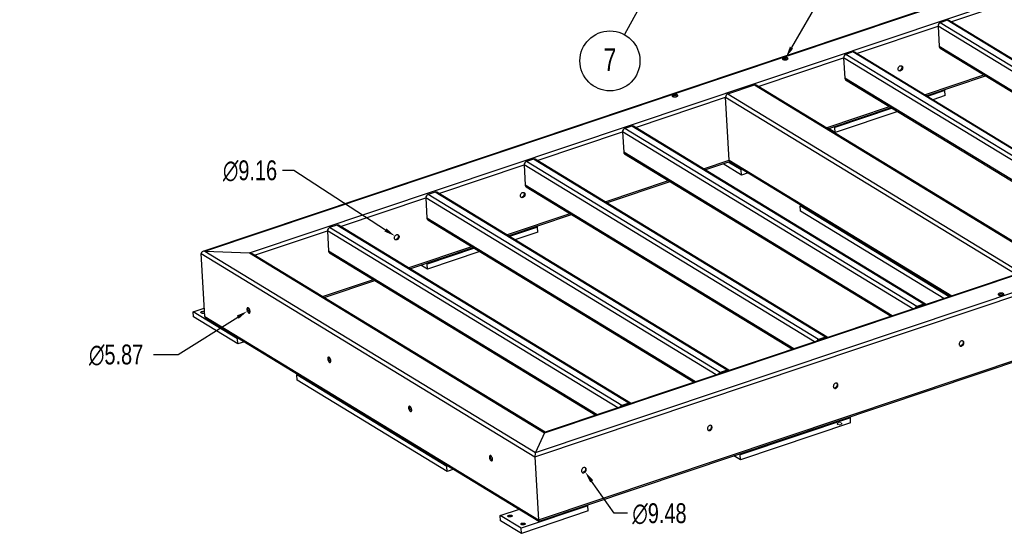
# Model space of a CAD drawing. Header units: millimetres. Extents: x 5 to 589, y 5 to 415.
# Tile 12 of 18: x 308 to 481, y 196 to 287. Entities that reach past the tile are written whole.
import ezdxf

# ---------------------------------------------------------------- set-up
doc = ezdxf.new("R2010")
doc.units = ezdxf.units.MM
doc.header["$PDSIZE"] = -1
for name, color, linetype in [('COTES', 1, 'Continuous'), ('NOTES', 6, 'Continuous'), ('TRAIT-FINS', 9, 'Continuous')]:
    doc.layers.add(name, color=color, linetype=linetype)
doc.layers.add('TRAIT-FORT', color=4, linetype='Continuous', lineweight=25)
doc.styles.add('SLDTEXTSTYLE0', font='TXT', dxfattribs={"width": 0.75})
doc.dimstyles.new('SLDDIMSTYLE1', dxfattribs={"dimtxt": 3.5, "dimasz": 2, "dimexe": 0, "dimexo": 0.0625, "dimgap": 0.875, "dimtad": 1, "dimlfac": 12.5, "dimrnd": 1e-09, "dimzin": 12, "dimdsep": 46, "dimtxsty": 'SLDTEXTSTYLE0', "dimsah": 1, "dimcen": 0.09, "dimadec": 0, "dimazin": 3, "dimtfac": 1, "dimtmove": 0, "dimatfit": 0, "dimfxl": 1, "dimfrac": 2, "dimtolj": 1, "dimtzin": 12, "dimarcsym": 0})
doc.dimstyles.new('SLDDIMSTYLE2', dxfattribs={"dimtxt": 0.18, "dimasz": 1, "dimexe": 0, "dimexo": 0.0625, "dimgap": 0, "dimtad": 0, "dimtih": 1, "dimtoh": 1, "dimdec": 0, "dimrnd": 1e-09, "dimzin": 0, "dimdsep": 46, "dimtxsty": 'Standard', "dimblk1": 'DOT', "dimblk2": 'DOT', "dimsah": 1, "dimcen": 0.09, "dimadec": 0, "dimazin": 0, "dimtfac": 1, "dimtdec": 0, "dimtofl": 0, "dimtmove": 0, "dimatfit": 3, "dimldrblk": 'DOT', "dimfxl": 1, "dimfrac": 2, "dimtolj": 1, "dimtzin": 0, "dimarcsym": 0})
doc.dimstyles.new('SLDDIMSTYLE3', dxfattribs={"dimtxt": 3.5, "dimasz": 2, "dimexe": 0, "dimexo": 0.0625, "dimgap": 0.875, "dimtad": 0, "dimtih": 1, "dimtoh": 1, "dimlfac": 12, "dimrnd": 1e-09, "dimzin": 12, "dimdsep": 46, "dimtxsty": 'SLDTEXTSTYLE0', "dimsah": 1, "dimcen": 0, "dimadec": 0, "dimazin": 3, "dimtfac": 1, "dimtofl": 0, "dimtmove": 0, "dimatfit": 3, "dimfxl": 1, "dimfrac": 2, "dimtolj": 1, "dimtzin": 12, "dimarcsym": 0})

# ---------------------------------------------------------------- blocks, each defined once
blk = doc.blocks.new('SW_NOTE_22')
at = {"layer": 'NOTES', "color": 0}
blk.add_circle((-2.54, -4.64), 5.29, dxfattribs=at)
at = {"layer": 'NOTES', "color": 0, "insert": (-2.54, -2.42), "char_height": 4, "attachment_point": 2, "style": 'SLDTEXTSTYLE0'}
blk.add_mtext('7', dxfattribs=at)
blk = doc.blocks.new('_Dot')
at = {"color": 0, "linetype": 'ByBlock', "lineweight": -2}
blk.add_line((-0.5, 0), (-1, 0), dxfattribs=at)
at = {"color": 0, "linetype": 'ByBlock', "const_width": 0.5}
blk.add_lwpolyline([(-0.25, 0, 1), (0.25, 0, 1)], format="xyb", close=True, dxfattribs=at)
blk = doc.blocks.new('_D_46')
at = {"layer": 'COTES', "color": 0, "lineweight": -2, "transparency": 16777216}
for p, q in [((335.83, 228.39), (346.31, 234.96)), ((331.47, 228.39), (335.83, 228.39))]:
    blk.add_line(p, q, dxfattribs=at)
at = {"layer": 'COTES', "color": 0, "transparency": 16777216}
blk.add_solid([(346.14, 235.25), (346.49, 234.68), (348.01, 236.03)], dxfattribs=at)
at = {"layer": 'Defpoints', "color": 0, "transparency": 16777216}
for p in [(348.42, 236.29), (348.01, 236.03)]:
    blk.add_point(p, dxfattribs=at)
at = {"layer": 'COTES', "color": 0, "transparency": 16777216, "insert": (320.1, 230.14), "char_height": 3.5, "attachment_point": 1, "style": 'SLDTEXTSTYLE0'}
blk.add_mtext('\\A1;∅5.87', dxfattribs=at)
blk = doc.blocks.new('_D_47')
at = {"layer": 'COTES', "color": 0, "lineweight": -2, "transparency": 16777216}
for p, q in [((354.21, 260.86), (356.21, 260.86)), ((356.21, 260.86), (372.37, 250.35))]:
    blk.add_line(p, q, dxfattribs=at)
at = {"layer": 'COTES', "color": 0, "transparency": 16777216}
blk.add_solid([(372.55, 250.63), (372.19, 250.07), (374.05, 249.26)], dxfattribs=at)
at = {"layer": 'Defpoints', "color": 0, "transparency": 16777216}
for p in [(374.05, 249.26), (374.69, 248.85)]:
    blk.add_point(p, dxfattribs=at)
at = {"layer": 'COTES', "color": 0, "transparency": 16777216, "insert": (343.71, 262.61), "char_height": 3.5, "attachment_point": 1, "style": 'SLDTEXTSTYLE0'}
blk.add_mtext('\\A1;∅9.16', dxfattribs=at)
blk = doc.blocks.new('_D_48')
at = {"layer": 'COTES', "color": 0, "lineweight": -2, "transparency": 16777216}
for p, q in [((412.67, 200.41), (408.72, 206.03)), ((415.02, 200.41), (412.67, 200.41))]:
    blk.add_line(p, q, dxfattribs=at)
at = {"layer": 'COTES', "color": 0, "transparency": 16777216}
blk.add_solid([(409, 206.22), (408.45, 205.84), (407.58, 207.67)], dxfattribs=at)
at = {"layer": 'Defpoints', "color": 0, "transparency": 16777216}
for p in [(407.12, 208.32), (407.58, 207.67)]:
    blk.add_point(p, dxfattribs=at)
at = {"layer": 'COTES', "color": 0, "transparency": 16777216, "insert": (415.9, 202.16), "char_height": 3.5, "attachment_point": 1, "style": 'SLDTEXTSTYLE0'}
blk.add_mtext('\\A1;∅9.48', dxfattribs=at)
blk = doc.blocks.new('_D_50')
at = {"layer": 'COTES', "color": 0, "lineweight": -2, "transparency": 16777216}
for p, q in [((449.92, 292.88), (443.96, 282.49)), ((451.92, 292.88), (449.92, 292.88))]:
    blk.add_line(p, q, dxfattribs=at)
at = {"layer": 'COTES', "color": 0, "transparency": 16777216}
blk.add_solid([(443.67, 282.66), (444.25, 282.32), (442.97, 280.76)], dxfattribs=at)
at = {"layer": 'Defpoints', "color": 0, "transparency": 16777216}
for p in [(442.72, 280.32), (442.97, 280.76)]:
    blk.add_point(p, dxfattribs=at)
at = {"layer": 'COTES', "color": 0, "transparency": 16777216, "insert": (452.79, 294.63), "char_height": 3.5, "attachment_point": 1, "style": 'SLDTEXTSTYLE0'}
blk.add_mtext('\\A1;∅5.98', dxfattribs=at)
blk = doc.blocks.new('_D_104')
at = {"layer": 'COTES', "color": 0, "lineweight": -2, "transparency": 16777216}
for p, q in [((303.71, 180.44), (303.71, 215.2)), ((285.1, 178.44), (303.71, 178.44)), ((285.1, 177.48), (303.71, 177.48)), ((303.71, 177.48), (303.71, 178.44)), ((303.71, 175.48), (303.71, 173.48))]:
    blk.add_line(p, q, dxfattribs=at)
at = {"layer": 'COTES', "color": 0, "transparency": 16777216}
for points in [[(303.38, 180.44), (304.04, 180.44), (303.71, 178.44)], [(303.38, 175.48), (304.04, 175.48), (303.71, 177.48)]]:
    blk.add_solid(points, dxfattribs=at)
at = {"layer": 'Defpoints', "color": 0, "transparency": 16777216}
for p in [(285.04, 178.44), (285.04, 177.48), (303.71, 177.48)]:
    blk.add_point(p, dxfattribs=at)
at = {"layer": 'COTES', "color": 0, "transparency": 16777216, "insert": (299.26, 201.16), "char_height": 3.5, "attachment_point": 2, "rotation": 90, "style": 'SLDTEXTSTYLE0'}
blk.add_mtext('\\A1;2x4 %%c12{\\fGDT;x}160', dxfattribs=at)

msp = doc.modelspace()

# ---------------------------------------------------------------- linework, layer by layer
at = {"layer": 'TRAIT-FINS', "lineweight": 18, "flags": 128}
msp.add_lwpolyline([(452.67449, 216.04965), (452.7897, 216.10482), (452.85238, 216.17293), (452.85297, 216.24359), (452.79138, 216.30604), (452.677, 216.35079), (452.52723, 216.37102), (452.36488, 216.36364), (452.21466, 216.32979), (452.09944, 216.27461), (452.03676, 216.20651), (452.03617, 216.13585), (452.09776, 216.07339), (452.21214, 216.02865), (452.36191, 216.00842), (452.52426, 216.01579), (452.67449, 216.04965)], dxfattribs=at)
at = {"layer": 'TRAIT-FORT', "lineweight": 25}
for p, q in [((512.00547, 304.19688), (340.19691, 246.57054)), ((340.53552, 246.61521), (512.13841, 304.17257)), ((348.379, 246.29226), (515.26524, 302.2676)), ((472.07242, 287.06119), (486.43494, 291.87852)), ((471.42657, 287.30304), (470.17805, 286.88427)), ((521.67884, 255.50831), (470.17805, 286.88427)), ((522.92736, 255.92708), (471.42657, 287.30304)), ((523.21356, 255.90434), (471.71277, 287.2803)), ((455.42542, 281.47761), (469.78793, 286.29494)), ((469.78793, 286.29494), (469.9964, 282.69706)), ((521.00634, 255.09102), (469.78793, 286.29494)), ((454.77957, 281.71946), (453.53104, 281.30069)), ((505.03183, 249.92473), (453.53104, 281.30069)), ((506.28036, 250.3435), (454.77957, 281.71946)), ((506.56655, 250.32076), (455.06576, 281.69672)), ((517.33206, 253.85863), (469.9964, 282.69706)), ((470.15243, 282.40965), (517.12844, 253.79033)), ((438.08479, 275.66139), (453.14092, 280.71137)), ((453.14092, 280.71137), (453.34939, 277.11348)), ((504.35933, 249.50744), (453.14092, 280.71137)), ((500.68505, 248.27505), (453.34939, 277.11348)), ((453.50542, 276.82608), (500.48143, 248.20676)), ((467.39721, 274.184), (477.88183, 277.70065)), ((467.67959, 274.01197), (478.16421, 277.52861)), ((432.72228, 274.32122), (437.43893, 275.90324)), ((432.72228, 274.32122), (484.22307, 242.94526)), ((437.43893, 275.90324), (488.93972, 244.52728)), ((489.22592, 244.50454), (437.72513, 275.8805)), ((471.01166, 274.93785), (467.88255, 273.88832)), ((470.8087, 275.0615), (471.01166, 274.93785)), ((471.06377, 274.03838), (471.01166, 274.93785)), ((416.44368, 268.40274), (432.33217, 273.7319)), ((432.97494, 262.63842), (432.33217, 273.7319)), ((432.33217, 273.7319), (483.55057, 242.52798)), ((471.06377, 274.03838), (468.85324, 273.29694)), ((450.05658, 268.36778), (461.23482, 272.11708)), ((450.33896, 268.19574), (461.5172, 271.94504)), ((461.72016, 271.82139), (451.59015, 268.42368)), ((462.69085, 271.23002), (451.64227, 267.52421)), ((400.43159, 214.58012), (567.31783, 270.55546)), ((567.18488, 270.57977), (400.50432, 214.67342)), ((398.72755, 210.33573), (570.74661, 268.03267)), ((398.84177, 211.09314), (570.44466, 268.65049)), ((399.10305, 262.58652), (414.15918, 267.6365)), ((414.15918, 267.6365), (414.36765, 264.03861)), ((465.37759, 236.43257), (414.15918, 267.6365)), ((415.79783, 268.64459), (414.5493, 268.22582)), ((466.05009, 236.84986), (414.5493, 268.22582)), ((467.29862, 237.26863), (415.79783, 268.64459)), ((467.58481, 237.24589), (416.08402, 268.62185)), ((451.64227, 267.52421), (450.46862, 268.23923)), ((451.59015, 268.42368), (451.38719, 268.54733)), ((451.64227, 267.52421), (451.59015, 268.42368)), ((461.70331, 235.20018), (414.36765, 264.03861)), ((398.45719, 262.82837), (397.20867, 262.4096)), ((448.70946, 231.03364), (397.20867, 262.4096)), ((449.95798, 231.4524), (398.45719, 262.82837)), ((450.24418, 231.42967), (398.74339, 262.80563)), ((414.52368, 263.7512), (461.49969, 235.13189)), ((428.41547, 261.10913), (432.97494, 262.63842)), ((428.69785, 260.9371), (433.06779, 262.40282)), ((435.07022, 260.92805), (432.79803, 262.31234)), ((432.97494, 262.63842), (472.22155, 238.72811)), ((433.13097, 262.35101), (472.01793, 238.65981)), ((381.76241, 256.77029), (396.81855, 261.82027)), ((396.81855, 261.82027), (397.02702, 258.22239)), ((448.03696, 230.61635), (396.81855, 261.82027)), ((435.12234, 260.02857), (431.87946, 262.00424)), ((435.32589, 261.0138), (435.07022, 260.92805)), ((435.12234, 260.02857), (435.07022, 260.92805)), ((436.29657, 260.42243), (435.12234, 260.02857)), ((411.07484, 255.29291), (422.25308, 259.0422)), ((411.35722, 255.12087), (422.53546, 258.87017)), ((381.11656, 257.01214), (379.86804, 256.59337)), ((432.61735, 225.63618), (381.11656, 257.01214)), ((432.90355, 225.61344), (381.40276, 256.9894)), ((444.36268, 229.38396), (397.02702, 258.22239)), ((397.18305, 257.93498), (444.15906, 229.31566)), ((399.37032, 199.24225), (571.38939, 256.9392)), ((364.42178, 250.95407), (379.47792, 256.00405)), ((379.47792, 256.00405), (379.68639, 252.40616)), ((430.69633, 224.80012), (379.47792, 256.00405)), ((431.36883, 225.21741), (379.86804, 256.59337)), ((399.46393, 199.0069), (571.27249, 256.63324)), ((445.50833, 254.56881), (445.76399, 254.65456)), ((471.76226, 238.57406), (445.50833, 254.56881)), ((445.56045, 253.66934), (445.50833, 254.56881)), ((470.84369, 238.26596), (445.56045, 253.66934)), ((427.02205, 223.56773), (379.68639, 252.40616)), ((379.84242, 252.11876), (426.81843, 223.49944)), ((393.73421, 249.47668), (404.91245, 253.22598)), ((394.01659, 249.30465), (405.19483, 253.05394)), ((349.30075, 245.88232), (362.13729, 250.18783)), ((362.13729, 250.18783), (362.34575, 246.58994)), ((413.3557, 218.9839), (362.13729, 250.18783)), ((363.77593, 251.19592), (362.52741, 250.77715)), ((414.0282, 219.40119), (362.52741, 250.77715)), ((415.27672, 219.81996), (363.77593, 251.19592)), ((415.56292, 219.79722), (364.06213, 251.17318)), ((399.15208, 250.83542), (394.21955, 249.181)), ((398.94912, 250.95907), (399.15208, 250.83542)), ((399.2042, 249.93595), (399.15208, 250.83542)), ((399.2042, 249.93595), (395.19024, 248.58962)), ((340.53552, 246.61521), (398.84177, 211.09314)), ((340.53552, 246.61521), (348.379, 246.29226)), ((409.68142, 217.75151), (362.34575, 246.58994)), ((376.39358, 243.66046), (387.57182, 247.40976)), ((376.67596, 243.48842), (387.8542, 247.23772)), ((388.05716, 247.11407), (379.73057, 244.32125)), ((389.02785, 246.5227), (379.78269, 243.42178)), ((339.8695, 246.19397), (398.72755, 210.33573)), ((340.51227, 235.1005), (339.8695, 246.19397)), ((348.379, 246.29226), (400.43159, 214.58012)), ((400.51916, 214.6784), (348.85046, 246.15665)), ((362.50179, 246.30253), (409.4778, 217.68321)), ((379.78269, 243.42178), (378.60904, 244.1368)), ((379.73057, 244.32125), (379.52761, 244.4449)), ((379.78269, 243.42178), (379.73057, 244.32125)), ((361.27255, 238.58871), (370.23119, 241.59353)), ((361.55493, 238.41668), (370.51357, 241.42149)), ((338.4691, 235.9114), (340.42723, 236.56818)), ((467.29862, 237.26863), (466.05009, 236.84986)), ((338.52122, 235.01193), (338.4691, 235.9114)), ((346.28619, 231.14898), (338.4691, 235.9114)), ((346.3383, 230.24951), (338.52122, 235.01193)), ((340.51227, 235.1005), (399.37032, 199.24225)), ((340.75895, 234.75787), (399.43571, 199.01007)), ((346.54185, 231.23473), (346.28619, 231.14898)), ((346.3383, 230.24951), (346.28619, 231.14898)), ((449.95798, 231.4524), (448.70946, 231.03364)), ((347.51254, 230.64336), (346.3383, 230.24951)), ((356.72429, 224.78974), (356.97996, 224.8755)), ((356.77641, 223.89027), (356.72429, 224.78974)), ((383.21042, 208.65354), (356.72429, 224.78974)), ((432.61735, 225.63618), (431.36883, 225.21741)), ((383.26253, 207.75406), (356.77641, 223.89027)), ((415.27672, 219.81996), (414.0282, 219.40119)), ((454.3315, 217.21832), (434.90999, 210.70415)), ((454.12854, 217.34197), (454.3315, 217.21832)), ((454.38362, 216.31885), (454.3315, 217.21832)), ((454.38362, 216.31885), (434.96211, 209.80467)), ((400.43159, 214.58012), (398.84177, 211.09314)), ((398.72755, 210.33573), (399.37032, 199.24225)), ((434.96211, 209.80467), (433.78846, 210.5197)), ((434.90999, 210.70415), (434.70703, 210.82779)), ((434.96211, 209.80467), (434.90999, 210.70415)), ((383.46608, 208.73929), (383.21042, 208.65354)), ((383.26253, 207.75406), (383.21042, 208.65354)), ((384.43677, 208.14791), (383.26253, 207.75406)), ((408.06669, 201.70063), (396.27506, 197.7456)), ((407.86373, 201.82428), (408.06669, 201.70063)), ((408.11881, 200.80116), (408.06669, 201.70063)), ((392.59644, 199.98674), (395.97342, 201.11941)), ((396.27506, 197.7456), (392.59644, 199.98674)), ((392.64855, 199.08727), (392.59644, 199.98674)), ((408.11881, 200.80116), (396.32718, 196.84613)), ((396.32718, 196.84613), (392.64855, 199.08727)), ((396.32718, 196.84613), (396.27506, 197.7456))]:
    msp.add_line(p, q, dxfattribs=at)
at = {"layer": 'TRAIT-FORT', "lineweight": 25, "flags": 128}
for points in [[(442.56702, 280.7073), (442.47219, 280.66731), (442.40065, 280.61926), (442.3569, 280.56619), (442.34369, 280.51142), (442.36185, 280.4584), (442.41024, 280.41046), (442.48581, 280.3706), (442.58382, 280.34134), (442.69811, 280.32452), (442.8215, 280.32118), (442.94623, 280.33155), (443.06448, 280.35496), (443.1688, 280.38995), (443.25264, 280.43432), (443.31074, 280.48528), (443.33945, 280.53963), (443.33695, 280.59395), (443.30342, 280.64484), (443.24094, 280.68908), (443.15346, 280.72392), (443.04647, 280.74714), (442.92669, 280.7573), (442.80164, 280.75376), (442.67918, 280.73674), (442.56702, 280.7073)], [(463.17523, 278.38424), (463.07092, 278.36365), (462.97152, 278.37262), (462.88328, 278.41057), (462.81175, 278.47513), (462.76142, 278.56224), (462.73546, 278.66642), (462.73549, 278.78113), (462.76151, 278.89916), (462.8119, 279.01309), (462.88347, 279.11577), (462.97174, 279.20074), (463.07116, 279.26267), (463.17548, 279.29766), (463.27815, 279.30351), (463.37272, 279.27987), (463.45323, 279.2282), (463.51465, 279.15177), (463.5531, 279.05536), (463.56617, 278.94505), (463.55303, 278.82775), (463.51453, 278.71085), (463.45306, 278.60169), (463.3725, 278.50711), (463.27791, 278.43308), (463.17523, 278.38424)], [(463.33445, 279.29332), (463.3767, 279.23581), (463.41515, 279.1394), (463.42822, 279.02909), (463.41509, 278.9118), (463.37658, 278.79489), (463.31511, 278.68573), (463.23456, 278.59116), (463.13996, 278.51712), (463.03728, 278.46828)], [(423.14551, 274.19313), (423.05068, 274.15314), (422.97914, 274.10509), (422.9354, 274.05202), (422.92219, 273.99725), (422.94034, 273.94423), (422.98873, 273.89629), (423.0643, 273.85643), (423.16231, 273.82717), (423.2766, 273.81035), (423.39999, 273.80701), (423.52473, 273.81738), (423.64297, 273.84079), (423.74729, 273.87578), (423.83113, 273.92015), (423.88923, 273.97111), (423.91794, 274.02546), (423.91544, 274.07978), (423.88191, 274.13067), (423.81944, 274.17491), (423.73196, 274.20974), (423.62496, 274.23297), (423.50518, 274.24313), (423.38013, 274.23959), (423.25768, 274.22256), (423.14551, 274.19313)], [(396.58721, 256.04994), (396.48289, 256.02935), (396.38349, 256.03832), (396.29525, 256.07627), (396.22372, 256.14083), (396.1734, 256.22794), (396.14743, 256.33212), (396.14746, 256.44683), (396.17349, 256.56486), (396.22387, 256.67879), (396.29545, 256.78147), (396.38372, 256.86644), (396.48314, 256.92837), (396.58746, 256.96336), (396.69013, 256.96921), (396.78469, 256.94557), (396.86521, 256.8939), (396.92662, 256.81747), (396.96507, 256.72106), (396.97814, 256.61075), (396.96501, 256.49345), (396.9265, 256.37655), (396.86504, 256.26739), (396.78448, 256.17281), (396.68989, 256.09878), (396.58721, 256.04994)], [(396.74642, 256.95902), (396.78867, 256.90151), (396.82712, 256.8051), (396.84019, 256.69479), (396.82706, 256.5775), (396.78855, 256.46059), (396.72709, 256.35143), (396.64653, 256.25686), (396.55194, 256.18282), (396.44926, 256.13398)], [(374.3912, 248.60517), (374.28688, 248.58459), (374.18748, 248.59355), (374.09925, 248.63151), (374.02772, 248.69607), (373.97739, 248.78317), (373.95142, 248.88735), (373.95146, 249.00206), (373.97748, 249.12009), (374.02786, 249.23402), (374.09944, 249.3367), (374.18771, 249.42167), (374.28713, 249.4836), (374.39145, 249.51859), (374.49412, 249.52445), (374.58868, 249.5008), (374.6692, 249.44913), (374.73061, 249.3727), (374.76906, 249.2763), (374.78213, 249.16598), (374.769, 249.04869), (374.73049, 248.93179), (374.66903, 248.82262), (374.58847, 248.72805), (374.49388, 248.65401), (374.3912, 248.60517)], [(374.55041, 249.51425), (374.59266, 249.45674), (374.63111, 249.36034), (374.64418, 249.25002), (374.63105, 249.13273), (374.59254, 249.01583), (374.53108, 248.90666), (374.45052, 248.81209), (374.35593, 248.73806), (374.25325, 248.68921)], [(480.62407, 239.17532), (480.52924, 239.13532), (480.4577, 239.08728), (480.41396, 239.0342), (480.40075, 238.97944), (480.4189, 238.92642), (480.46729, 238.87847), (480.54286, 238.83862), (480.64087, 238.80936), (480.75516, 238.79253), (480.87855, 238.7892), (481.00329, 238.79956), (481.12153, 238.82298), (481.22585, 238.85797), (481.30969, 238.90234), (481.36779, 238.9533), (481.3965, 239.00764), (481.39401, 239.06197), (481.36047, 239.11285), (481.298, 239.1571), (481.21052, 239.19193), (481.10352, 239.21516), (480.98374, 239.22532), (480.85869, 239.22177), (480.73624, 239.20475), (480.62407, 239.17532)], [(348.18794, 236.60673), (348.12015, 236.63441), (348.05825, 236.63208), (348.00614, 236.5999), (347.96709, 236.5399), (347.94355, 236.45583), (347.93701, 236.35299), (347.94787, 236.23783), (347.97546, 236.1176), (348.01803, 235.99984), (348.07291, 235.89195), (348.13666, 235.80072), (348.20527, 235.73188), (348.27443, 235.68974), (348.33979, 235.67697), (348.39725, 235.69436), (348.44319, 235.74081), (348.47473, 235.81342), (348.48989, 235.90762), (348.48772, 236.01748), (348.46834, 236.13612), (348.43299, 236.25606), (348.38387, 236.36978), (348.32408, 236.47013), (348.25737, 236.5508), (348.18794, 236.60673)], [(348.45936, 235.77059), (348.44815, 235.77706), (348.37871, 235.83299), (348.31201, 235.91366), (348.25222, 236.01401), (348.2031, 236.12773), (348.16775, 236.24768), (348.14837, 236.36631), (348.1462, 236.47617), (348.16135, 236.57037), (348.17673, 236.6132)], [(339.88715, 235.73547), (339.8415, 235.77523), (339.82483, 235.82024), (339.8385, 235.86688), (339.8814, 235.91134), (339.95005, 235.95004), (340.03889, 235.97984), (340.14073, 235.99832), (340.24731, 236.00399), (340.35, 235.99639), (340.44048, 235.97613), (340.46197, 235.96862)], [(473.91052, 230.77707), (473.80784, 230.72823), (473.71325, 230.6542), (473.63269, 230.55963), (473.57123, 230.45046), (473.53272, 230.33356), (473.51959, 230.21626), (473.53266, 230.10595), (473.57111, 230.00955), (473.63252, 229.93311), (473.71304, 229.88145), (473.8076, 229.8578), (473.91027, 229.86365), (474.01459, 229.89864), (474.11401, 229.96057), (474.20228, 230.04554), (474.27386, 230.14822), (474.32424, 230.26215), (474.35026, 230.38018), (474.35029, 230.49489), (474.32433, 230.59907), (474.274, 230.68618), (474.20247, 230.75074), (474.11424, 230.78869), (474.01484, 230.79766), (473.91052, 230.77707)], [(474.12185, 230.78668), (474.1641, 230.72917), (474.20255, 230.63277), (474.21562, 230.52246), (474.20249, 230.40516), (474.16398, 230.28826), (474.10252, 230.17909), (474.02196, 230.08452), (473.92737, 230.01049), (473.82469, 229.96165)], [(362.44263, 227.92232), (362.37483, 227.94999), (362.31293, 227.94766), (362.26082, 227.91549), (362.22177, 227.85548), (362.19824, 227.77141), (362.19169, 227.66857), (362.20256, 227.55342), (362.23014, 227.43318), (362.27271, 227.31542), (362.3276, 227.20753), (362.39135, 227.1163), (362.45996, 227.04746), (362.52912, 227.00532), (362.59448, 226.99255), (362.65193, 227.00994), (362.69788, 227.0564), (362.72942, 227.129), (362.74458, 227.2232), (362.7424, 227.33307), (362.72302, 227.4517), (362.68767, 227.57164), (362.63855, 227.68536), (362.57876, 227.78571), (362.51206, 227.86639), (362.44263, 227.92232)], [(362.71404, 227.08617), (362.70283, 227.09264), (362.6334, 227.14857), (362.56669, 227.22924), (362.5069, 227.32959), (362.45779, 227.44331), (362.42243, 227.56326), (362.40305, 227.68189), (362.40088, 227.79176), (362.41604, 227.88595), (362.43142, 227.92878)], [(451.71451, 223.33231), (451.61183, 223.28346), (451.51724, 223.20943), (451.43668, 223.11486), (451.37522, 223.00569), (451.33671, 222.88879), (451.32358, 222.7715), (451.33665, 222.66118), (451.3751, 222.56478), (451.43651, 222.48834), (451.51703, 222.43668), (451.61159, 222.41303), (451.71426, 222.41889), (451.81858, 222.45388), (451.918, 222.5158), (452.00627, 222.60078), (452.07785, 222.70345), (452.12823, 222.81739), (452.15425, 222.93542), (452.15429, 223.05012), (452.12832, 223.1543), (452.07799, 223.24141), (452.00646, 223.30597), (451.91823, 223.34393), (451.81883, 223.35289), (451.71451, 223.33231)], [(451.92584, 223.34192), (451.96809, 223.28441), (452.00654, 223.188), (452.01961, 223.07769), (452.00648, 222.9604), (451.96797, 222.84349), (451.90651, 222.73433), (451.82595, 222.63976), (451.73136, 222.56572), (451.62868, 222.51688)], [(376.69731, 219.2379), (376.62951, 219.26557), (376.56762, 219.26324), (376.51551, 219.23107), (376.47646, 219.17106), (376.45292, 219.087), (376.44638, 218.98416), (376.45724, 218.869), (376.48482, 218.74876), (376.52739, 218.631), (376.58228, 218.52312), (376.64603, 218.43189), (376.71464, 218.36304), (376.7838, 218.32091), (376.84916, 218.30813), (376.90662, 218.32552), (376.95256, 218.37198), (376.9841, 218.44459), (376.99926, 218.53878), (376.99708, 218.64865), (376.97771, 218.76728), (376.94235, 218.88722), (376.89324, 219.00094), (376.83345, 219.10129), (376.76674, 219.18197), (376.69731, 219.2379)], [(376.96872, 218.40175), (376.95751, 218.40822), (376.88808, 218.46415), (376.82137, 218.54483), (376.76159, 218.64518), (376.71247, 218.7589), (376.67711, 218.87884), (376.65774, 218.99747), (376.65556, 219.10734), (376.67072, 219.20153), (376.6861, 219.24437)], [(429.5185, 215.88754), (429.41582, 215.8387), (429.32123, 215.76466), (429.24067, 215.67009), (429.17921, 215.56093), (429.1407, 215.44402), (429.12757, 215.32673), (429.14064, 215.21642), (429.17909, 215.12001), (429.2405, 215.04358), (429.32102, 214.99191), (429.41558, 214.96826), (429.51825, 214.97412), (429.62257, 215.00911), (429.72199, 215.07104), (429.81026, 215.15601), (429.88184, 215.25869), (429.93222, 215.37262), (429.95825, 215.49065), (429.95828, 215.60536), (429.93231, 215.70954), (429.88199, 215.79664), (429.81046, 215.8612), (429.72222, 215.89916), (429.62282, 215.90813), (429.5185, 215.88754)], [(429.72983, 215.89715), (429.77208, 215.83964), (429.81053, 215.74324), (429.8236, 215.63292), (429.81047, 215.51563), (429.77196, 215.39873), (429.7105, 215.28956), (429.62994, 215.19499), (429.53535, 215.12096), (429.43267, 215.07211)], [(390.95199, 210.55348), (390.8842, 210.58115), (390.8223, 210.57883), (390.77019, 210.54665), (390.73114, 210.48664), (390.7076, 210.40258), (390.70106, 210.29974), (390.71192, 210.18458), (390.73951, 210.06434), (390.78208, 209.94658), (390.83696, 209.8387), (390.90071, 209.74747), (390.96932, 209.67862), (391.03848, 209.63649), (391.10384, 209.62371), (391.1613, 209.6411), (391.20724, 209.68756), (391.23878, 209.76017), (391.25394, 209.85436), (391.25177, 209.96423), (391.23239, 210.08286), (391.19703, 210.20281), (391.14792, 210.31652), (391.08813, 210.41687), (391.02142, 210.49755), (390.95199, 210.55348)], [(391.2234, 209.71733), (391.2122, 209.7238), (391.14276, 209.77973), (391.07606, 209.86041), (391.01627, 209.96076), (390.96715, 210.07448), (390.9318, 210.19442), (390.91242, 210.31305), (390.91024, 210.42292), (390.9254, 210.51712), (390.94078, 210.55995)], [(407.32249, 208.44277), (407.21981, 208.39393), (407.12522, 208.3199), (407.04466, 208.22533), (406.9832, 208.11616), (406.94469, 207.99926), (406.93156, 207.88196), (406.94463, 207.77165), (406.98308, 207.67525), (407.04449, 207.59881), (407.12501, 207.54715), (407.21958, 207.5235), (407.32224, 207.52935), (407.42656, 207.56434), (407.52598, 207.62627), (407.61425, 207.71124), (407.68583, 207.81392), (407.73621, 207.92785), (407.76224, 208.04588), (407.76227, 208.16059), (407.7363, 208.26477), (407.68598, 208.35188), (407.61445, 208.41644), (407.52621, 208.45439), (407.42681, 208.46336), (407.32249, 208.44277)], [(407.53382, 208.45238), (407.57607, 208.39487), (407.61452, 208.29847), (407.62759, 208.18816), (407.61446, 208.07086), (407.57595, 207.95396), (407.51449, 207.84479), (407.43393, 207.75022), (407.33934, 207.67619), (407.23666, 207.62734)], [(394.01449, 199.81081), (393.96883, 199.85056), (393.95216, 199.89558), (393.96583, 199.94221), (394.00873, 199.98668), (394.07738, 200.02538), (394.16622, 200.05518), (394.26806, 200.07366), (394.37464, 200.07933), (394.47733, 200.07173), (394.56781, 200.05147), (394.63875, 200.02019), (394.6844, 199.98043), (394.70107, 199.93542), (394.6874, 199.88878), (394.64451, 199.84432), (394.57585, 199.80562), (394.48701, 199.77582), (394.38518, 199.75734), (394.2786, 199.75167), (394.17591, 199.75927), (394.08543, 199.77953), (394.01449, 199.81081)], [(396.31363, 198.41009), (396.26798, 198.44985), (396.25131, 198.49487), (396.26498, 198.5415), (396.30787, 198.58597), (396.37652, 198.62467), (396.46536, 198.65447), (396.5672, 198.67295), (396.67378, 198.67862), (396.77647, 198.67101), (396.86695, 198.65075), (396.93789, 198.61948), (396.98354, 198.57972), (397.00021, 198.5347), (396.98654, 198.48807), (396.94365, 198.4436), (396.875, 198.4049), (396.78616, 198.37511), (396.68432, 198.35662), (396.57774, 198.35095), (396.47505, 198.35856), (396.38457, 198.37882), (396.31363, 198.41009)]]:
    msp.add_lwpolyline(points, dxfattribs=at)
at = {"layer": 'TRAIT-FORT', "lineweight": 25}
for centre, radius, start, end in [((470.39614, 286.31611), 0.60858, 110.9997281, 181.993345), ((471.54557, 286.98832), 0.33646, 60.2025901, 110.7123415), ((453.74913, 280.73254), 0.60858, 110.9997281, 181.993345), ((454.89856, 281.40475), 0.33646, 60.2025901, 110.7123415), ((470.34018, 282.69764), 0.34378, 180.0968655, 236.8983844), ((442.89355, 279.66522), 0.87438, 64.0567426, 122.5754174), ((462.91639, 278.79832), 0.35148, 255.0896439, 290.1177811), ((453.69317, 277.11407), 0.34378, 180.0968655, 236.8983844), ((432.94037, 273.75307), 0.60858, 110.9997281, 181.993345), ((437.55793, 275.58852), 0.33646, 60.2025901, 110.7123415), ((423.47205, 273.15097), 0.87446, 64.0635441, 122.5686338), ((414.76739, 267.65767), 0.60858, 110.9997281, 181.993345), ((415.91682, 268.32987), 0.33646, 60.2025901, 110.7123415), ((414.71143, 264.03919), 0.34378, 180.0968655, 236.8983844), ((397.42676, 261.84144), 0.60858, 110.9997281, 181.993345), ((398.57619, 262.51365), 0.33646, 60.2025901, 110.7123415), ((433.32309, 262.64138), 0.34817, 180.4861029, 236.509147), ((381.23556, 256.69743), 0.33646, 60.2025901, 110.7123415), ((397.3708, 258.22297), 0.34378, 180.0968655, 236.8983844), ((380.08613, 256.02522), 0.60858, 110.9997281, 181.993345), ((396.32837, 256.46402), 0.35148, 255.0896433, 290.1177811), ((380.03017, 252.40675), 0.34378, 180.0968655, 236.8983844), ((362.7455, 250.20899), 0.60858, 110.9997281, 181.993345), ((363.89493, 250.8812), 0.33646, 60.2025901, 110.7123415), ((374.13236, 249.01925), 0.35148, 255.0896437, 290.1177811), ((362.68954, 246.59052), 0.34378, 180.0968655, 236.8983844), ((480.95061, 238.13324), 0.87437, 64.0562066, 122.5759527), ((466.25897, 236.29428), 0.59355, 110.6046065, 154.6654671), ((467.41671, 236.96606), 0.32479, 44.5928579, 111.3204286), ((340.1733, 236.35632), 0.68362, 245.2548215, 296.1930694), ((448.91834, 230.47805), 0.59355, 110.6046065, 154.6654671), ((450.07607, 231.14984), 0.32479, 44.5928579, 111.3204286), ((473.70379, 230.29168), 0.35148, 255.0896437, 290.1177811), ((431.57771, 224.66183), 0.59355, 110.6046065, 154.6654671), ((432.73544, 225.33362), 0.32479, 44.5928579, 111.3204286), ((451.50779, 222.84692), 0.35148, 255.0896446, 290.1177811), ((414.23708, 218.84561), 0.59355, 110.6046065, 154.6654671), ((415.39481, 219.51739), 0.32479, 44.5928579, 111.3204286), ((429.31178, 215.40215), 0.35148, 255.0896441, 290.1177811), ((407.11577, 207.95738), 0.35148, 255.0896434, 290.1177811)]:
    msp.add_arc(centre, radius, start, end, dxfattribs=at)
for centre, major_axis, ratio, start_param, end_param in [((340.56158, 246.16548), (0.69077, -0.07754), 0.642642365, 1.680442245, 3.251238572), ((348.40506, 245.84252), (0.69077, -0.07754), 0.642642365, 0.944246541, 1.680442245), ((341.20435, 235.072), (0.69077, -0.07754), 0.642642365, 3.251238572, 4.085839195), ((400.45765, 214.13039), (0.06114, 0.54472), 0.236659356, 0.109645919, 0.626549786), ((398.86783, 210.64341), (0.06114, 0.54472), 0.236659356, 0.626549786, 2.197346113), ((399.5106, 199.54993), (0.06114, 0.54472), 0.236659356, 2.197346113, 3.251238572)]:
    msp.add_ellipse(centre, major_axis=major_axis, ratio=ratio, start_param=start_param, end_param=end_param, dxfattribs=at)

# ---------------------------------------------------------------- block references
at = {"layer": 'NOTES'}
msp.add_blockref('SW_NOTE_22', (414.49067, 284.79101), dxfattribs=at)

# ---------------------------------------------------------------- dimensions: what is measured, and where the dimension line sits
at = {"layer": 'COTES'}
for p1, p2, picture, middle in [((442.71888, 280.32297), (442.96695, 280.75546), '_D_50', (458.04443, 292.87673)), ((374.68517, 248.84692), (374.04511, 249.26289), '_D_47', (348.51943, 260.85585)), ((348.42122, 236.28704), (348.00678, 236.02695), '_D_46', (325.34522, 228.38635)), ((407.12161, 208.31639), (407.5755, 207.66969), '_D_48', (421.14958, 200.41227))]:
    dim = msp.add_diameter_dim_2p(p1=p1, p2=p2, dimstyle='SLDDIMSTYLE3', dxfattribs=at)
    dim.commit()
    dim.dimension.update_dxf_attribs({"geometry": picture, "text_midpoint": middle, "dimtype": 163})
dim = msp.add_linear_dim(base=(303.70934, 177.47565), p1=(285.03648, 178.43565), p2=(285.03648, 177.47565), angle=90, text='2x4 %%c<>{\\fGDT;x}160', dimstyle='SLDDIMSTYLE1', dxfattribs=at)
dim.commit()
dim.dimension.update_dxf_attribs({"geometry": '_D_104', "text_midpoint": (303.70934, 201.15565), "dimtype": 160})

# ---------------------------------------------------------------- leaders
at = {"layer": 'NOTES'}
msp.add_leader([(418.26148, 291.67726), (414.49067, 284.79101)], dimstyle='SLDDIMSTYLE2', dxfattribs=at)

doc.saveas('drawing.dxf')
